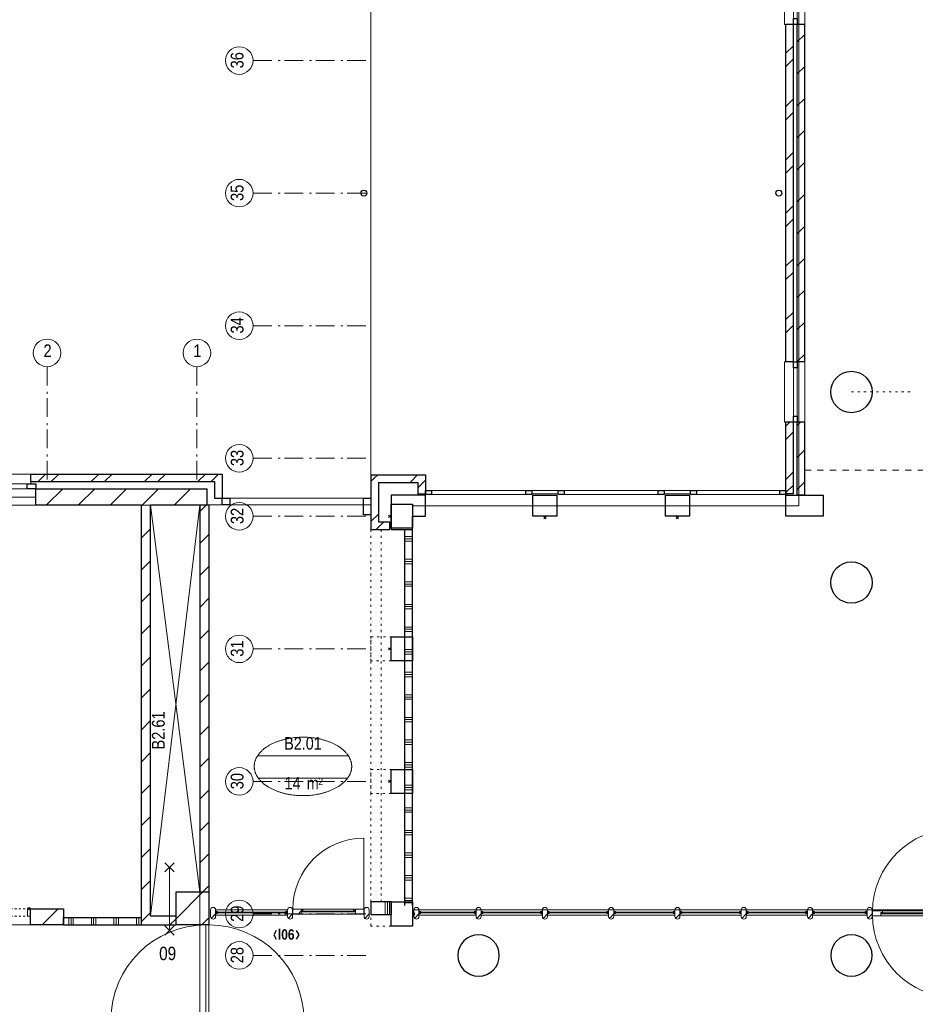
# Model space of a CAD drawing. Header units: millimetres. Extents: x 45699 to 251499, y 244 to 86446.
# Tile 118 of 240: x 167531 to 179422, y 45201 to 58272. Entities that reach past the tile are written whole.
import ezdxf
from ezdxf.enums import TextEntityAlignment as Align

# ---------------------------------------------------------------- set-up
doc = ezdxf.new("R2010")
doc.units = ezdxf.units.MM
doc.header["$LTSCALE"] = 400
doc.header["$PDMODE"] = 3
doc.header["$PDSIZE"] = 15
for name, pattern in [('STYLE_01', [0.416641, 0.208282, -0.208359]), ('STYLE_05', [0.208282, 0.069427, -0.138855]), ('STYLE_06', [1.041641, 0.625, -0.208282, 0.069427, -0.138931]), ('STYLE_21', [0.138889, 0.069444, -0.069444])]:
    doc.linetypes.add(name, pattern=pattern)
for name, color, linetype, lineweight in [('BA-Brandveiligheid', 7, 'Continuous', 15), ('Buitenkozijnen', 140, 'Continuous', 15), ('Interieur-scheidingswand-vertikaal', 5, 'Continuous', 25), ('Interieur-systeemwand glas', 140, 'STYLE_21', 15), ('Kozijnmerken', 43, 'Continuous', 9), ('Lijn-stramien', 5, 'STYLE_06', 9), ('mat-baksteen', 5, 'Continuous', 25), ('mat-beton (ihwg)', 5, 'Continuous', 25), ('mat-glas-hor', 140, 'Continuous', 15), ('mat-kalkzandsteen', 5, 'Continuous', 25), ('mat-naaldhout', 140, 'Continuous', 15), ('mat-scheidingswand-horizontaal', 5, 'Continuous', 25), ('None', 7, 'Continuous', 9), ('Ruimtenummers', 5, 'Continuous', 25), ('Tekst', 140, 'Continuous', 15)]:
    doc.layers.add(name, color=color, linetype=linetype, lineweight=lineweight)
doc.styles.add('Arial Narrow', font='ARIALN.TTF', dxfattribs={"height": 222.25})
doc.styles.add('Arial Narrow (bold)', font='ARIALNB.TTF', dxfattribs={"height": 172.861111})

# ---------------------------------------------------------------- blocks, each defined once
blk = doc.blocks.new('nok')
at = {"layer": 'None', "color": 43, "linetype": 'STYLE_05', "lineweight": 9}
blk.add_lwpolyline([(-135, 160), (135, 160), (135, -160), (-135, -160)], close=True, dxfattribs=at)
blk = doc.blocks.new('*U408')
at = {"layer": 'mat-glas-hor', "color": 140, "lineweight": 15}
blk.add_lwpolyline([(-8708, 2854), (-9908, 2854), (-9908, 2866), (-8708, 2866)], close=True, dxfattribs=at)
at = {"layer": 'mat-naaldhout', "color": 140, "linetype": 'Continuous', "lineweight": 15}
for points in [[(-9920, 2868), (-9895, 2868), (-9895, 2894), (-10029, 2894), (-10029, 2826), (-9920, 2826)], [(-8703, 2868), (-8728, 2868), (-8728, 2894), (-8594, 2894), (-8594, 2826), (-8703, 2826)]]:
    blk.add_lwpolyline(points, close=True, dxfattribs=at)
at = {"layer": 'None', "color": 43, "linetype": 'Continuous', "lineweight": 9}
for p, q in [((-8929, 3980), (-8929, 2880)), ((-8929, 1740), (-8929, 2840))]:
    blk.add_line(p, q, dxfattribs=at)
at = {"layer": 'None', "color": 8, "lineweight": 5}
blk.add_lwpolyline([(-10029, 2894), (-10029, 2826), (-8703, 2826), (-8703, 2894)], close=True, dxfattribs=at)
at = {"layer": 'None', "color": 43, "linetype": 'Continuous', "lineweight": 9}
for centre, radius, start, end in [((-8929, 2880), 1100, 90, 180), ((-8929, 2880), 335, 360, 90), ((-8929, 2840), 1100, 180, 270), ((-8929, 2840), 335, 270, 360)]:
    blk.add_arc(centre, radius, start, end, dxfattribs=at)
blk = doc.blocks.new('*X15')
at = {"layer": 'None', "lineweight": 5}
blk.add_line((-24, -24), (34, 34), dxfattribs=at)
blk = doc.blocks.new('houten stijl 67 x 114')
at = {"layer": 'mat-naaldhout', "color": 140, "linetype": 'Continuous', "lineweight": 15, "flags": 128}
blk.add_lwpolyline([(33.5, 0), (33.5, 0, -0.4142136), (0, -33.5), (0, -33.5, -0.4142136), (-33.5, 0), (-33.5, 88), (-33.5, 88, -0.4142136), (0, 121.5), (0, 121.5, -0.4142136), (33.5, 88)], format="xyb", close=True, dxfattribs=at)
at = {"layer": 'mat-naaldhout', "color": 140}
blk.add_blockref('*X15', (0, 0), dxfattribs=at)
blk = doc.blocks.new('binnenpui 880 h.o.h.')
at = {"layer": 'mat-glas-hor', "color": 8, "lineweight": 5}
blk.add_lwpolyline([(18, -34), (88, -34), (88, -846), (18, -846)], close=True, dxfattribs=at)
at = {"layer": 'mat-glas-hor', "color": 140, "lineweight": 15}
blk.add_lwpolyline([(48, -40), (58, -40), (58, -840), (48, -840)], close=True, dxfattribs=at)
at = {"layer": 'mat-naaldhout', "color": 140, "linetype": 'Continuous', "lineweight": 15, "flags": 128}
for points in [[(43, -34), (18, -34), (18, -34, 0.414214), (20, -36), (36, -36, -0.414214), (40, -40), (40, -56, 0.414214), (42, -58), (43, -58)], [(63, -34), (88, -34), (88, -34, -0.414214), (86, -36), (70, -36, 0.414214), (66, -40), (66, -56, -0.414214), (64, -58), (63, -58)], [(43, -846), (18, -846), (18, -846, -0.414214), (20, -844), (36, -844, 0.414214), (40, -840), (40, -824, -0.414214), (42, -822), (43, -822)], [(63, -846), (88, -846), (88, -846, 0.414214), (86, -844), (70, -844, -0.414214), (66, -840), (66, -824, 0.414214), (64, -822), (63, -822)]]:
    blk.add_lwpolyline(points, format="xyb", close=True, dxfattribs=at)
at = {"layer": 'None', "color": 7, "rotation": 270}
for p in [(0, 0), (0, -880)]:
    blk.add_blockref('houten stijl 67 x 114', p, dxfattribs=at)
blk = doc.blocks.new('*U409')
at = {"layer": 'mat-glas-hor', "color": 8, "lineweight": 5}
blk.add_lwpolyline([(-10825, 2834), (-10825, 2904), (-10101, 2904), (-10101, 2834)], close=True, dxfattribs=at)
at = {"layer": 'mat-glas-hor', "color": 140, "lineweight": 15}
blk.add_lwpolyline([(-10819, 2864), (-10819, 2874), (-10107, 2874), (-10107, 2864)], close=True, dxfattribs=at)
at = {"layer": 'mat-naaldhout', "color": 140, "linetype": 'Continuous', "lineweight": 15, "flags": 128}
for points in [[(-10825, 2879), (-10825, 2904), (-10824, 2904, -0.414214), (-10822, 2902), (-10822, 2886, 0.414214), (-10819, 2882), (-10802, 2882, -0.414214), (-10800, 2880), (-10800, 2879)], [(-10101, 2879), (-10101, 2904), (-10102, 2904, 0.414214), (-10104, 2902), (-10104, 2886, -0.414214), (-10107, 2882), (-10124, 2882, 0.414214), (-10126, 2880), (-10126, 2879)], [(-10825, 2859), (-10825, 2834), (-10824, 2834, 0.414214), (-10822, 2836), (-10822, 2852, -0.414214), (-10819, 2856), (-10802, 2856, 0.414214), (-10800, 2858), (-10800, 2859)], [(-10101, 2859), (-10101, 2834), (-10102, 2834, -0.414214), (-10104, 2836), (-10104, 2852, 0.414214), (-10107, 2856), (-10124, 2856, -0.414214), (-10126, 2858), (-10126, 2859)]]:
    blk.add_lwpolyline(points, format="xyb", close=True, dxfattribs=at)
at = {"layer": 'None', "color": 7}
for p in [(-10859, 2816), (-10067, 2816)]:
    blk.add_blockref('houten stijl 67 x 114', p, dxfattribs=at)
blk = doc.blocks.new('*U410')
at = {"layer": 'mat-glas-hor', "color": 8, "lineweight": 5}
blk.add_lwpolyline([(-16052, 2834), (-16052, 2904), (-15292, 2904), (-15292, 2834)], close=True, dxfattribs=at)
at = {"layer": 'mat-glas-hor', "color": 140, "lineweight": 15}
blk.add_lwpolyline([(-16045, 2864), (-16045, 2874), (-15299, 2874), (-15299, 2864)], close=True, dxfattribs=at)
at = {"layer": 'mat-naaldhout', "color": 140, "linetype": 'Continuous', "lineweight": 15, "flags": 128}
for points in [[(-16052, 2879), (-16052, 2904), (-16051, 2904, -0.414214), (-16049, 2902), (-16049, 2886, 0.414214), (-16045, 2882), (-16029, 2882, -0.414214), (-16027, 2880), (-16027, 2879)], [(-15292, 2879), (-15292, 2904), (-15293, 2904, 0.414214), (-15295, 2902), (-15295, 2886, -0.414214), (-15299, 2882), (-15315, 2882, 0.414214), (-15317, 2880), (-15317, 2879)], [(-16052, 2859), (-16052, 2834), (-16051, 2834, 0.414214), (-16049, 2836), (-16049, 2852, -0.414214), (-16045, 2856), (-16029, 2856, 0.414214), (-16027, 2858), (-16027, 2859)], [(-15292, 2859), (-15292, 2834), (-15293, 2834, -0.414214), (-15295, 2836), (-15295, 2852, 0.414214), (-15299, 2856), (-15315, 2856, -0.414214), (-15317, 2858), (-15317, 2859)]]:
    blk.add_lwpolyline(points, format="xyb", close=True, dxfattribs=at)
at = {"layer": 'None', "color": 7}
for p in [(-16085, 2816), (-15259, 2816)]:
    blk.add_blockref('houten stijl 67 x 114', p, dxfattribs=at)
blk = doc.blocks.new('*U411')
at = {"layer": 'mat-glas-hor', "color": 8, "lineweight": 5}
blk.add_lwpolyline([(-3356, 2834), (-3356, 2904), (-4115, 2904), (-4115, 2834)], close=True, dxfattribs=at)
at = {"layer": 'mat-glas-hor', "color": 140, "lineweight": 15}
blk.add_lwpolyline([(-3362, 2864), (-3362, 2874), (-4108, 2874), (-4108, 2864)], close=True, dxfattribs=at)
at = {"layer": 'mat-naaldhout', "color": 140, "linetype": 'Continuous', "lineweight": 15, "flags": 128}
for points in [[(-4115, 2879), (-4115, 2904), (-4114, 2904, -0.414214), (-4112, 2902), (-4112, 2886, 0.414214), (-4108, 2882), (-4092, 2882, -0.414214), (-4090, 2880), (-4090, 2879)], [(-3356, 2879), (-3356, 2904), (-3357, 2904, 0.414214), (-3359, 2902), (-3359, 2886, -0.414214), (-3362, 2882), (-3379, 2882, 0.414214), (-3381, 2880), (-3381, 2879)], [(-4115, 2859), (-4115, 2834), (-4114, 2834, 0.414214), (-4112, 2836), (-4112, 2852, -0.414214), (-4108, 2856), (-4092, 2856, 0.414214), (-4090, 2858), (-4090, 2859)], [(-3356, 2859), (-3356, 2834), (-3357, 2834, -0.414214), (-3359, 2836), (-3359, 2852, 0.414214), (-3362, 2856), (-3379, 2856, -0.414214), (-3381, 2858), (-3381, 2859)]]:
    blk.add_lwpolyline(points, format="xyb", close=True, dxfattribs=at)
at = {"layer": 'None', "color": 7, "xscale": -1}
for p in [(-4148, 2816), (-3322, 2816)]:
    blk.add_blockref('houten stijl 67 x 114', p, dxfattribs=at)
blk = doc.blocks.new('*U412')
at = {"layer": 'None', "color": 7}
for name in ['*U408', '*U410', '*U409', '*U411']:
    blk.add_blockref(name, (0, 0), dxfattribs=at)
at = {"layer": 'None', "color": 7, "rotation": 90}
for p in [(-15259, 2816), (-14379, 2816), (-13499, 2816), (-12619, 2816), (-11739, 2816)]:
    blk.add_blockref('binnenpui 880 h.o.h.', p, dxfattribs=at)
at = {"layer": 'None', "color": 7, "xscale": -1, "rotation": 270}
for p in [(-7670, 2816), (-6790, 2816), (-5910, 2816), (-5030, 2816), (-4150, 2816)]:
    blk.add_blockref('binnenpui 880 h.o.h.', p, dxfattribs=at)
blk = doc.blocks.new('*X923')
at = {"layer": 'None', "lineweight": 9}
for p, q in [((-16239, 7860), (-16139, 7860)), ((-16239, 7830), (-16139, 7830)), ((-16239, 7800), (-16139, 7800)), ((-16239, 7560), (-16139, 7560)), ((-16239, 7530), (-16139, 7530)), ((-16239, 7500), (-16139, 7500)), ((-16239, 7260), (-16139, 7260)), ((-16239, 7230), (-16139, 7230)), ((-16239, 7200), (-16139, 7200)), ((-16239, 6960), (-16139, 6960)), ((-16239, 6930), (-16139, 6930)), ((-16239, 6900), (-16139, 6900)), ((-16239, 6660), (-16139, 6660)), ((-16239, 6630), (-16139, 6630)), ((-16239, 6600), (-16139, 6600)), ((-16239, 6360), (-16139, 6360)), ((-16239, 6330), (-16139, 6330)), ((-16239, 6300), (-16139, 6300)), ((-16239, 6060), (-16139, 6060)), ((-16239, 6030), (-16139, 6030)), ((-16239, 6000), (-16139, 6000)), ((-16239, 5760), (-16139, 5760)), ((-16239, 5730), (-16139, 5730)), ((-16239, 5700), (-16139, 5700)), ((-16239, 5460), (-16139, 5460)), ((-16239, 5430), (-16139, 5430)), ((-16239, 5400), (-16139, 5400)), ((-16239, 5160), (-16139, 5160)), ((-16239, 5130), (-16139, 5130)), ((-16239, 5100), (-16139, 5100)), ((-16239, 4860), (-16139, 4860)), ((-16239, 4830), (-16139, 4830)), ((-16239, 4800), (-16139, 4800)), ((-16239, 4560), (-16139, 4560)), ((-16239, 4530), (-16139, 4530)), ((-16239, 4500), (-16139, 4500)), ((-16239, 4260), (-16139, 4260)), ((-16239, 4230), (-16139, 4230)), ((-16239, 4200), (-16139, 4200)), ((-16239, 3960), (-16139, 3960)), ((-16239, 3930), (-16139, 3930)), ((-16239, 3900), (-16139, 3900)), ((-16239, 3660), (-16139, 3660)), ((-16239, 3630), (-16139, 3630)), ((-16239, 3600), (-16139, 3600)), ((-16239, 3360), (-16139, 3360)), ((-16239, 3330), (-16139, 3330)), ((-16239, 3300), (-16139, 3300)), ((-16239, 3060), (-16139, 3060)), ((-16239, 3030), (-16139, 3030)), ((-16239, 3000), (-16139, 3000))]:
    blk.add_line(p, q, dxfattribs=at)
blk = doc.blocks.new('Kolom 280x320')
at = {"layer": 'mat-beton (ihwg)', "lineweight": 25}
blk.add_lwpolyline([(-300, 160), (-20, 160), (-20, -160), (-300, -160)], close=True, dxfattribs=at)
at = {"layer": 'None', "color": 92, "linetype": 'Continuous', "lineweight": 5}
blk.add_point((0, 0), dxfattribs=at)
blk = doc.blocks.new('*X1052')
at = {"layer": 'None', "lineweight": 9}
for p, q in [((-20994, 8280), (-20780, 8494)), ((-20570, 8280), (-20356, 8494)), ((-20146, 8280), (-19932, 8494)), ((-19721, 8280), (-19507, 8494)), ((-19297, 8280), (-19083, 8494)), ((-18873, 8280), (-18864, 8289))]:
    blk.add_line(p, q, dxfattribs=at)
blk = doc.blocks.new('*X1053')
at = {"layer": 'None', "lineweight": 9}
for p, q in [((-21108, 8590), (-21008, 8690)), ((-20932, 8590), (-20832, 8690)), ((-20401, 8590), (-20301, 8690)), ((-20225, 8590), (-20125, 8690)), ((-19694, 8590), (-19594, 8690)), ((-19518, 8590), (-19418, 8690)), ((-18987, 8590), (-18887, 8690)), ((-18811, 8590), (-18711, 8690))]:
    blk.add_line(p, q, dxfattribs=at)
blk = doc.blocks.new('*X1059')
at = {"layer": 'None', "lineweight": 9}
blk.add_line((-21054, 2705), (-20840, 2919), dxfattribs=at)
blk = doc.blocks.new('*X1060')
at = {"layer": 'None', "lineweight": 9}
for p, q in [((-19276, 2786), (-18920, 3142)), ((-18932, 2705), (-18839, 2799))]:
    blk.add_line(p, q, dxfattribs=at)
blk = doc.blocks.new('Kolom O 550')
at = {"layer": 'mat-beton (ihwg)', "lineweight": 25}
blk.add_circle((0, 0), 275, dxfattribs=at)
blk = doc.blocks.new('Gevelpui best-uitbr 1330 (2D)')
at = {"layer": 'Buitenkozijnen', "lineweight": 15}
for p, q in [((-731.5, 71), (731.5, 71)), ((-731.5, 4), (-731.5, 71)), ((-731.5, 4), (731.5, 4)), ((731.5, 4), (731.5, 71))]:
    blk.add_line(p, q, dxfattribs=at)
at = {"layer": 'Buitenkozijnen', "color": 92, "lineweight": 25}
for points in [[(-731.5, 71), (-617.5, 71), (-617.5, 4), (-731.5, 4)], [(617.5, 71), (731.5, 71), (731.5, 4), (617.5, 4)]]:
    blk.add_lwpolyline(points, close=True, dxfattribs=at)
at = {"layer": 'None', "color": 43, "linetype": 'Continuous', "lineweight": 9}
blk.add_line((-731.5, -107), (731.5, -107), dxfattribs=at)
at = {"layer": 'None', "color": 43, "linetype": 'Continuous', "lineweight": 9, "flags": 128}
blk.add_lwpolyline([(-665, 71), (-665, 200), (665, 200), (665, 71)], dxfattribs=at)
blk = doc.blocks.new('Gevelpui best 800')
at = {"layer": 'Buitenkozijnen', "color": 43, "linetype": 'Continuous', "lineweight": 9}
blk.add_lwpolyline([(-400, 270), (400, 270), (400, 0), (-400, 0)], close=True, dxfattribs=at)
at = {"layer": 'Buitenkozijnen', "color": 140, "linetype": 'Continuous', "lineweight": 15}
blk.add_lwpolyline([(-400, 150), (400, 150), (400, 100), (-400, 100)], close=True, dxfattribs=at)
at = {"layer": 'Buitenkozijnen', "color": 92, "linetype": 'Continuous', "lineweight": 25}
for points in [[(-400, 150), (-320, 150), (-320, 100), (-400, 100)], [(320, 150), (400, 150), (400, 100), (320, 100)]]:
    blk.add_lwpolyline(points, close=True, dxfattribs=at)
blk = doc.blocks.new('*X1128')
at = {"layer": 'None', "lineweight": 9}
for p, q in [((-11029, 14427), (-10929, 14527)), ((-11029, 14003), (-10929, 14103)), ((-11029, 13578), (-10929, 13678)), ((-11029, 13154), (-10929, 13254)), ((-11029, 12730), (-10929, 12830)), ((-11029, 12306), (-10929, 12406)), ((-11029, 11881), (-10929, 11981)), ((-11029, 11457), (-10929, 11557)), ((-11029, 11033), (-10929, 11133)), ((-11029, 10609), (-10929, 10709)), ((-11029, 10184), (-10929, 10284))]:
    blk.add_line(p, q, dxfattribs=at)
blk = doc.blocks.new('*X1129')
at = {"layer": 'None', "lineweight": 9}
for p, q in [((-11179, 14277), (-11079, 14377)), ((-11179, 14101), (-11079, 14201)), ((-11179, 13570), (-11079, 13670)), ((-11179, 13393), (-11079, 13493)), ((-11179, 12863), (-11079, 12963)), ((-11179, 12686), (-11079, 12786)), ((-11179, 12156), (-11079, 12256)), ((-11179, 11979), (-11079, 12079)), ((-11179, 11449), (-11079, 11549)), ((-11179, 11272), (-11079, 11372)), ((-11179, 10741), (-11079, 10841)), ((-11179, 10565), (-11079, 10665))]:
    blk.add_line(p, q, dxfattribs=at)
blk = doc.blocks.new('Kolom hoek 330x330')
at = {"layer": 'mat-beton (ihwg)', "lineweight": 25, "flags": 128}
blk.add_lwpolyline([(-175, 0), (0, 0), (0, -175), (280, -175), (280, 280), (-175, 280)], close=True, dxfattribs=at)
blk = doc.blocks.new('Gevelpui best 1410 (2D)')
at = {"layer": 'Buitenkozijnen', "lineweight": 15}
for p, q in [((-260, 0), (-260, -1410)), ((-260, 0), (-210, 0)), ((-210, 0), (-210, -1410)), ((-260, -1410), (-210, -1410))]:
    blk.add_line(p, q, dxfattribs=at)
at = {"layer": 'Buitenkozijnen', "color": 92, "lineweight": 25}
for points in [[(-260, 0), (-210, 0), (-210, -80), (-260, -80)], [(-260, -1330), (-210, -1330), (-210, -1410), (-260, -1410)]]:
    blk.add_lwpolyline(points, close=True, dxfattribs=at)
at = {"layer": 'None', "color": 43, "linetype": 'Continuous', "lineweight": 9}
blk.add_line((-410, 15), (-410, -1425), dxfattribs=at)
blk = doc.blocks.new('*U1130')
at = {"layer": 'Buitenkozijnen', "lineweight": 15}
for p, q in [((-12444, 8470), (-11179, 8470)), ((-12444, 8420), (-12444, 8470)), ((-12444, 8420), (-11179, 8420)), ((-11179, 8420), (-11179, 8470))]:
    blk.add_line(p, q, dxfattribs=at)
blk = doc.blocks.new('*X1131')
at = {"layer": 'None', "lineweight": 9}
for p, q in [((-11029, 9336), (-10985, 9380)), ((-11029, 8912), (-10929, 9012)), ((-11029, 8487), (-10929, 8587))]:
    blk.add_line(p, q, dxfattribs=at)
blk = doc.blocks.new('*X1132')
at = {"layer": 'None', "lineweight": 9}
for p, q in [((-11179, 9327), (-11126, 9380)), ((-11179, 9151), (-11079, 9251)), ((-11179, 8620), (-11079, 8720)), ((-11179, 8444), (-11079, 8544))]:
    blk.add_line(p, q, dxfattribs=at)
blk = doc.blocks.new('*X1133')
at = {"layer": 'None', "lineweight": 9}
for p, q in [((-16644, 8635), (-16599, 8680)), ((-16169, 8580), (-16069, 8680))]:
    blk.add_line(p, q, dxfattribs=at)
blk = doc.blocks.new('*X1134')
at = {"layer": 'None', "lineweight": 9}
blk.add_line((-16064, 8508), (-15964, 8608), dxfattribs=at)
blk = doc.blocks.new('HWA')
at = {"layer": 'None', "color": 92, "linetype": 'Continuous', "lineweight": 25}
blk.add_circle((0, -74), 40, dxfattribs=at)
blk = doc.blocks.new('*X1158')
at = {"layer": 'None', "lineweight": 9}
for p, q in [((-16689, 8591), (-16644, 8635)), ((-16689, 8060), (-16589, 8160))]:
    blk.add_line(p, q, dxfattribs=at)
blk = doc.blocks.new('*X1159')
at = {"layer": 'None', "lineweight": 9}
blk.add_line((-16617, 7955), (-16517, 8055), dxfattribs=at)
blk = doc.blocks.new('*X1197')
at = {"layer": 'None', "lineweight": 9}
for p, q in [((-20700, 2705), (-20700, 2805)), ((-20670, 2705), (-20670, 2805)), ((-20640, 2705), (-20640, 2805)), ((-20400, 2705), (-20400, 2805)), ((-20370, 2705), (-20370, 2805)), ((-20340, 2705), (-20340, 2805)), ((-20100, 2705), (-20100, 2805)), ((-20070, 2705), (-20070, 2805)), ((-20040, 2705), (-20040, 2805)), ((-19800, 2705), (-19800, 2805)), ((-19770, 2705), (-19770, 2805)), ((-19740, 2705), (-19740, 2805))]:
    blk.add_line(p, q, dxfattribs=at)
blk = doc.blocks.new('systeemwandstijl 880 hoh')
at = {"layer": 'Interieur-systeemwand glas', "color": 43, "linetype": 'Continuous', "lineweight": 9}
blk.add_lwpolyline([(0, 20), (100, 20), (100, -20), (0, -20)], close=True, dxfattribs=at)
at = {"layer": 'Interieur-systeemwand glas', "color": 43, "linetype": 'Continuous', "lineweight": 15}
blk.add_point((0, 0), dxfattribs=at)
blk = doc.blocks.new('Systeemwand B (2D)')
at = {"layer": 'Interieur-systeemwand glas', "lineweight": 15}
for p, q in [((0, 50), (1323, 50)), ((0, -50), (1323, -50))]:
    blk.add_line(p, q, dxfattribs=at)
at = {"layer": 'None', "color": 7, "rotation": 270}
blk.add_blockref('systeemwandstijl 880 hoh', (20, 50), dxfattribs=at)
at = {"layer": 'None', "color": 7, "xscale": -1, "rotation": 90}
blk.add_blockref('systeemwandstijl 880 hoh', (1303, 50), dxfattribs=at)
blk = doc.blocks.new('Ruimtenummer UV 50')
at = {"layer": 'Ruimtenummers', "color": 8, "lineweight": 5}
for p, q in [((602, 157), (-602, 157)), ((595, -137), (-595, -137))]:
    blk.add_line(p, q, dxfattribs=at)
blk.add_open_spline([(-323, 354), (-173, 406), (173, 406), (323, 354), (473, 302), (560, 212), (647, 122), (647, 18), (647, -86), (560, -176), (473, -266), (323, -318), (173, -370), (-173, -370), (-323, -318), (-474, -266), (-560, -176), (-647, -86), (-647, 18), (-647, 122), (-560, 212), (-474, 302), (-323, 354)], degree=2, knots=[0, 0, 0, 0.09962, 0.19924, 0.19924, 0.283607, 0.283607, 0.349619, 0.349619, 0.415638, 0.415638, 0.5, 0.5, 0.59962, 0.69924, 0.69924, 0.783607, 0.783607, 0.849619, 0.849619, 0.915638, 0.915638, 1, 1, 1], dxfattribs=at)
at = {"layer": 'Ruimtenummers', "attachment_point": 2, "style": 'Arial Narrow'}
for s, insert, char_height in [(' m', (104, -122), 165.9), (' 2', (220, -133), 96.8)]:
    blk.add_mtext(s, dxfattribs=dict(at, insert=insert, char_height=char_height))
at = {"layer": 'Ruimtenummers', "style": 'Arial Narrow'}
for tag, p in [('Nummer', (0, 407)), ('Naam', (0, 132)), ('Oppervlak', (-138, -122))]:
    blk.add_attdef(tag, text='', height=166, dxfattribs=at).set_placement(p, align=Align.TOP_CENTER)
blk = doc.blocks.new('Kozijnmerk 50')
at = {"layer": 'Kozijnmerken', "color": 92, "linetype": 'Continuous', "lineweight": 25}
for points in [[(-132, 51), (-165, -6), (-132, -62)], [(132, 51), (165, -6), (132, -62)]]:
    blk.add_lwpolyline(points, dxfattribs=at)
at = {"layer": 'None', "color": 43, "style": 'Arial Narrow (bold)'}
blk.add_attdef('merk', text='', height=138, dxfattribs=at).set_placement((0, 0), align=Align.MIDDLE_CENTER)
blk = doc.blocks.new('*X1250')
at = {"layer": 'None', "lineweight": 9}
for p, q in [((-18959, 8194), (-18873, 8280)), ((-18959, 7770), (-18839, 7890)), ((-18959, 7345), (-18839, 7465)), ((-18959, 6921), (-18839, 7041)), ((-18959, 6497), (-18839, 6617)), ((-18959, 6073), (-18839, 6193)), ((-18959, 5648), (-18839, 5768)), ((-18959, 5224), (-18839, 5344)), ((-18959, 4800), (-18839, 4920)), ((-18959, 4376), (-18839, 4496)), ((-18959, 3951), (-18839, 4071)), ((-18959, 3527), (-18839, 3647)), ((-18920, 3142), (-18839, 3223))]:
    blk.add_line(p, q, dxfattribs=at)
blk = doc.blocks.new('*X1251')
at = {"layer": 'None', "lineweight": 9}
blk.add_line((-19357, 2705), (-19276, 2786), dxfattribs=at)
blk = doc.blocks.new('*X1252')
at = {"layer": 'None', "lineweight": 9}
for p, q in [((-19735, 8266), (-19721, 8280)), ((-19735, 7842), (-19615, 7962)), ((-19735, 7418), (-19615, 7538)), ((-19735, 6994), (-19615, 7114)), ((-19735, 6569), (-19615, 6689)), ((-19735, 6145), (-19615, 6265)), ((-19735, 5721), (-19615, 5841)), ((-19735, 5297), (-19615, 5417)), ((-19735, 4872), (-19615, 4992)), ((-19735, 4448), (-19615, 4568)), ((-19735, 4024), (-19615, 4144)), ((-19735, 3600), (-19615, 3720)), ((-19735, 3175), (-19615, 3295)), ((-19735, 2751), (-19615, 2871))]:
    blk.add_line(p, q, dxfattribs=at)
blk = doc.blocks.new('060min Y')
at = {"layer": 'BA-Brandveiligheid', "color": 7, "linetype": 'Continuous', "lineweight": 15}
for p, q in [((-62, 480), (62, 357)), ((62, 480), (-62, 357)), ((0, -418), (0, 418)), ((-62, -480), (62, -357)), ((62, -480), (-62, -357))]:
    blk.add_line(p, q, dxfattribs=at)
at = {"layer": 'BA-Brandveiligheid', "color": 43, "insert": (-90, 813), "char_height": 177.8, "attachment_point": 1, "style": 'Arial Narrow'}
blk.add_mtext('60', dxfattribs=at)
blk = doc.blocks.new('*U1312')
at = {"layer": 'None', "color": 43, "linetype": 'Continuous', "lineweight": 9}
for p, q in [((-20139, 1444), (-18879, 1444)), ((-17579, 1444), (-18839, 1444))]:
    blk.add_line(p, q, dxfattribs=at)
at = {"layer": 'None', "color": 140, "linetype": 'Continuous', "lineweight": 15}
blk.add_lwpolyline([(-18879, 2704), (-18879, 744), (-18839, 744), (-18839, 2704)], close=True, dxfattribs=at)
at = {"layer": 'None', "color": 92, "linetype": 'Continuous', "lineweight": 25}
blk.add_circle((-18859, 1444), 20, dxfattribs=at)
at = {"layer": 'None', "color": 43, "linetype": 'Continuous', "lineweight": 9}
for centre, radius, start, end in [((-18879, 1444), 1260, 90, 180), ((-18839, 1444), 1260, 0, 90), ((-18879, 1444), 700, 180, 270), ((-18839, 1444), 700, 270, 0)]:
    blk.add_arc(centre, radius, start, end, dxfattribs=at)
blk = doc.blocks.new('*U1345')
at = {"layer": 'None', "color": 43, "linetype": 'Continuous', "lineweight": 9}
for p, q in [((-19615, 8276), (-18959, 3142)), ((-18959, 8276), (-19615, 2825))]:
    blk.add_line(p, q, dxfattribs=at)
blk = doc.blocks.new('*X1390')
at = {"layer": 'None', "lineweight": 5}
blk.add_line((-16908, 2891), (-16883, 2916), dxfattribs=at)
blk = doc.blocks.new('*X1391')
at = {"layer": 'None', "lineweight": 5}
for p, q in [((-17657, 2849), (-17616, 2890)), ((-17615, 2891), (-17591, 2915))]:
    blk.add_line(p, q, dxfattribs=at)
blk = doc.blocks.new('*U1392')
at = {"layer": 'mat-glas-hor', "color": 140, "lineweight": 15}
blk.add_lwpolyline([(-16899, 2877), (-17605, 2877), (-17605, 2889), (-16899, 2889)], close=True, dxfattribs=at)
at = {"layer": 'mat-naaldhout', "color": 140, "linetype": 'Continuous', "lineweight": 15}
for points in [[(-17616, 2891), (-17591, 2891), (-17591, 2916), (-17725, 2916), (-17725, 2849), (-17616, 2849)], [(-16894, 2891), (-16919, 2891), (-16919, 2916), (-16785, 2916), (-16785, 2849), (-16894, 2849)]]:
    blk.add_lwpolyline(points, close=True, dxfattribs=at)
at = {"layer": 'None', "color": 43, "linetype": 'Continuous', "lineweight": 9}
blk.add_line((-16785, 3856), (-16785, 2916), dxfattribs=at)
at = {"layer": 'None', "color": 8, "lineweight": 5}
blk.add_lwpolyline([(-17725, 2916), (-17725, 2849), (-16894, 2849), (-16894, 2916)], close=True, dxfattribs=at)
at = {"layer": 'None', "color": 43, "linetype": 'Continuous', "lineweight": 9}
blk.add_arc((-16785, 2916), 940, 90, 180, dxfattribs=at)
at = {"layer": 'mat-naaldhout', "color": 140}
for name in ['*X1391', '*X1390']:
    blk.add_blockref(name, (0, 0), dxfattribs=at)
blk = doc.blocks.new('*U1393')
at = {"layer": 'mat-glas-hor', "color": 8, "lineweight": 5}
blk.add_lwpolyline([(-18752, 2834), (-18752, 2904), (-17797, 2904), (-17797, 2834)], close=True, dxfattribs=at)
at = {"layer": 'mat-glas-hor', "color": 140, "lineweight": 15}
blk.add_lwpolyline([(-18745, 2864), (-18745, 2874), (-17805, 2874), (-17805, 2864)], close=True, dxfattribs=at)
at = {"layer": 'mat-naaldhout', "color": 140, "linetype": 'Continuous', "lineweight": 15, "flags": 128}
for points in [[(-18752, 2879), (-18752, 2904), (-18751, 2904, -0.414214), (-18749, 2902), (-18749, 2886, 0.414214), (-18745, 2882), (-18729, 2882, -0.414214), (-18727, 2880), (-18727, 2879)], [(-17797, 2879), (-17797, 2904), (-17798, 2904, 0.414214), (-17800, 2902), (-17800, 2886, -0.414214), (-17803, 2882), (-17820, 2882, 0.414214), (-17822, 2880), (-17822, 2879)], [(-18752, 2859), (-18752, 2834), (-18751, 2834, 0.414214), (-18749, 2836), (-18749, 2852, -0.414214), (-18745, 2856), (-18729, 2856, 0.414214), (-18727, 2858), (-18727, 2859)], [(-17797, 2859), (-17797, 2834), (-17798, 2834, -0.414214), (-17800, 2836), (-17800, 2852, 0.414214), (-17803, 2856), (-17820, 2856, -0.414214), (-17822, 2858), (-17822, 2859)]]:
    blk.add_lwpolyline(points, format="xyb", close=True, dxfattribs=at)
at = {"layer": 'None', "color": 7}
for name, p in [('*U1392', (0, 0)), ('houten stijl 67 x 114', (-18785, 2816)), ('houten stijl 67 x 114', (-17763, 2816)), ('houten stijl 67 x 114', (-16746, 2816)), ('houten stijl 67 x 114', (-16746, 2816))]:
    blk.add_blockref(name, p, dxfattribs=at)
blk = doc.blocks.new('*X1394')
at = {"layer": 'None', "lineweight": 9}
for p, q in [((-16500, 2837.5), (-16500, 3010)), ((-16470, 2837.5), (-16470, 3010)), ((-16440, 2837.5), (-16440, 3010))]:
    blk.add_line(p, q, dxfattribs=at)
blk = doc.blocks.new('*U1463')
at = {"layer": 'None', "color": 7, "linetype": 'STYLE_06', "lineweight": 9}
for p, q in [((-20989, 10116), (-20989, 8616)), ((-18999, 10116), (-18999, 8616))]:
    blk.add_line(p, q, dxfattribs=at)
at = {"layer": 'None', "color": 43, "linetype": 'Continuous', "lineweight": 9}
for centre in [(-20989, 10299), (-18999, 10299)]:
    blk.add_circle(centre, 183, dxfattribs=at)
at = {"layer": 'None', "color": 8, "char_height": 169, "attachment_point": 1, "style": 'Arial Narrow'}
for s, insert in [('2', (-21036, 10412)), ('1', (-19046, 10412))]:
    blk.add_mtext(s, dxfattribs=dict(at, insert=insert))

msp = doc.modelspace()

# ---------------------------------------------------------------- linework, layer by layer
at = {"linetype": 'Continuous', "lineweight": 0, "flags": 128}
for points in [[(185614, 78475), (177874, 78475), (177874, 51820), (172744, 51820), (172744, 46454), (185614, 46454), (185614, 78475)], [(169924, 46255), (169924, 44255), (167676, 44255), (167676, 38577), (133409, 38577), (133409, 44041), (136514, 44041), (136514, 42055), (138974, 42055), (138974, 46469), (133409, 46469), (133409, 51830), (155524, 51830), (155524, 46255), (169924, 46255)]]:
    msp.add_lwpolyline(points, dxfattribs=at)
at = {"linetype": 'Continuous', "lineweight": 0}
msp.add_lwpolyline([(155356, 46255), (169924, 46255), (169924, 51826), (155356, 51826)], close=True, dxfattribs=at)
at = {"layer": 'Buitenkozijnen', "lineweight": 15}
for p, q in [((170219, 51920), (172194, 51920)), ((170019, 51830), (172194, 51830))]:
    msp.add_line(p, q, dxfattribs=at)
at = {"layer": 'Buitenkozijnen', "color": 92, "lineweight": 25}
for points in [[(170219, 51920), (170319, 51920), (170319, 51830), (170219, 51830)], [(172094, 51920), (172194, 51920), (172194, 51700), (172094, 51700)], [(174679, 51970), (174679, 52020), (174759, 52020), (174759, 51970)], [(176439, 51970), (176439, 52020), (176519, 52020), (176519, 51970)], [(177624, 51970), (177624, 52020), (177704, 52020), (177704, 51970)]]:
    msp.add_lwpolyline(points, close=True, dxfattribs=at)
at = {"layer": 'Buitenkozijnen', "lineweight": 15}
for points in [[(174329, 51980), (174329, 52020), (174679, 52020), (174679, 51980)], [(176089, 51980), (176089, 52020), (176439, 52020), (176439, 51980)]]:
    msp.add_lwpolyline(points, close=True, dxfattribs=at)
at = {"layer": 'Interieur-scheidingswand-vertikaal', "color": 92, "lineweight": 25}
for p, q in [((172644, 46514), (172644, 51505)), ((172744, 46514), (172744, 51505))]:
    msp.add_line(p, q, dxfattribs=at)
at = {"layer": 'Lijn-stramien', "color": 8, "linetype": 'STYLE_05', "lineweight": 5}
msp.add_line((178574, 53330), (179375, 53330), dxfattribs=at)
at = {"layer": 'mat-baksteen', "lineweight": 25}
for p, q in [((177804, 58210), (177704, 58210)), ((177704, 53730), (177704, 58210)), ((177804, 53730), (177804, 58210)), ((177804, 53730), (177704, 53730)), ((177804, 52930), (177704, 52930)), ((177704, 51980), (177704, 52930)), ((177804, 51980), (177804, 52930)), ((167679, 52240), (170219, 52240)), ((167679, 52140), (167679, 52240)), ((170219, 52240), (170219, 51920)), ((172194, 52230), (172919, 52230)), ((172194, 52230), (172194, 51505)), ((172919, 52230), (172919, 51980)), ((167679, 52140), (170119, 52140)), ((170119, 52140), (170119, 51920)), ((172294, 52130), (172819, 52130)), ((172294, 52130), (172294, 51605)), ((172819, 52130), (172819, 51980)), ((170119, 51920), (170219, 51920)), ((172819, 51980), (172919, 51980)), ((177804, 51980), (177704, 51980)), ((172194, 51505), (172444, 51505)), ((172294, 51605), (172444, 51605)), ((172444, 51505), (172444, 51605))]:
    msp.add_line(p, q, dxfattribs=at)
at = {"layer": 'mat-beton (ihwg)', "lineweight": 25}
msp.add_lwpolyline([(178199, 51960), (178199, 51680), (177704, 51680), (177704, 51960)], close=True, dxfattribs=at)
at = {"layer": 'mat-kalkzandsteen', "lineweight": 25}
for p, q in [((177954, 58210), (177854, 58210)), ((177854, 53730), (177854, 58210)), ((177954, 53730), (177954, 58210)), ((177954, 53730), (177854, 53730)), ((177954, 52930), (177854, 52930)), ((177854, 51960), (177854, 52930)), ((177954, 51960), (177954, 52930)), ((167746, 52044), (170019, 52044)), ((167746, 51830), (167746, 52044)), ((170019, 51830), (170019, 52044)), ((177954, 51960), (177854, 51960)), ((167746, 51830), (169148, 51830)), ((169268, 51830), (170019, 51830)), ((169268, 46375), (169607, 46375)), ((169607, 46255), (169607, 46375)), ((169148, 46255), (169607, 46255))]:
    msp.add_line(p, q, dxfattribs=at)
at = {"layer": 'mat-kalkzandsteen', "color": 92, "lineweight": 25}
for p, q in [((169148, 46255), (169148, 51830)), ((169268, 46375), (169268, 51830)), ((169924, 51830), (169924, 46692)), ((170044, 51830), (170044, 46692))]:
    msp.add_line(p, q, dxfattribs=at)
at = {"layer": 'mat-kalkzandsteen', "lineweight": 25}
for points in [[(169607, 46692), (170044, 46692), (170044, 46255), (169607, 46255)], [(167676, 46469), (168113, 46469), (168113, 46255), (167676, 46255)]]:
    msp.add_lwpolyline(points, close=True, dxfattribs=at)
at = {"layer": 'mat-scheidingswand-horizontaal', "lineweight": 25}
for p, q in [((172194, 46560), (172194, 46387)), ((172464, 46560), (172194, 46560)), ((172464, 46560), (172464, 46387)), ((168113, 46355), (169148, 46355)), ((168113, 46255), (168113, 46355)), ((169148, 46255), (169148, 46355)), ((172464, 46387), (172194, 46387)), ((168113, 46255), (169148, 46255))]:
    msp.add_line(p, q, dxfattribs=at)
at = {"layer": 'None', "color": 43, "linetype": 'Continuous', "lineweight": 9}
for p, q in [((172194, 76420), (172194, 52230)), ((176424, 51820), (177704, 51820))]:
    msp.add_line(p, q, dxfattribs=at)
at = {"layer": 'None', "color": 7, "linetype": 'STYLE_06', "lineweight": 9}
for p, q in [((170628, 57730), (172128, 57730)), ((170628, 55970), (172128, 55970)), ((170628, 54210), (172128, 54210)), ((170628, 52450), (172128, 52450)), ((170628, 51680), (172128, 51680)), ((170628, 49920), (172128, 49920)), ((170628, 48160), (172128, 48160)), ((170628, 46400), (172128, 46400)), ((170628, 45850), (172128, 45850))]:
    msp.add_line(p, q, dxfattribs=at)
at = {"layer": 'None', "color": 8, "linetype": 'STYLE_01', "lineweight": 5}
msp.add_line((177954, 52290), (185614, 52290), dxfattribs=at)
at = {"layer": 'None', "color": 92, "linetype": 'Continuous', "lineweight": 25}
msp.add_line((170019, 51830), (170044, 51826), dxfattribs=at)
at = {"layer": 'None', "color": 43, "linetype": 'STYLE_05', "lineweight": 9}
for p, q in [((172194, 46560), (172194, 51680)), ((172329, 46560), (172329, 51505))]:
    msp.add_line(p, q, dxfattribs=at)
at = {"layer": 'None', "color": 43, "linetype": 'Continuous', "lineweight": 9}
for centre in [(170446, 57730), (170446, 55970), (170446, 54210), (170446, 52450), (170446, 51680), (170446, 49920), (170446, 48160), (170446, 46400), (170446, 45850)]:
    msp.add_circle(centre, 183, dxfattribs=at)

# ---------------------------------------------------------------- block references
at = {"layer": 'Buitenkozijnen', "color": 7, "rotation": 90}
for name, p in [('Gevelpui best 800', (177954, 58610)), ('Gevelpui best 800', (177954, 53330)), ('Gevelpui best 1410 (2D)', (172919, 52230)), ('Gevelpui best 1410 (2D)', (174679, 52230))]:
    msp.add_blockref(name, p, dxfattribs=at)
at = {"layer": 'Buitenkozijnen'}
msp.add_blockref('*U1130', (188883, 43550), dxfattribs=at)
at = {"layer": 'Interieur-scheidingswand-vertikaal', "color": 92}
msp.add_blockref('*X923', (188883, 43550), dxfattribs=at)
at = {"layer": 'Interieur-systeemwand glas', "color": 7}
msp.add_blockref('Systeemwand B (2D)', (166353, 46419), dxfattribs=at)
at = {"layer": 'Kozijnmerken', "color": 7}
msp.add_blockref('Kozijnmerk 50', (171070, 46128), dxfattribs=at).add_auto_attribs({'merk': 'l06'})
at = {"layer": 'mat-baksteen'}
for name in ['*X1129', '*X1132', '*X1053', '*X1158', '*X1133', '*X1134', '*X1159']:
    msp.add_blockref(name, (188883, 43550), dxfattribs=at)
at = {"layer": 'mat-beton (ihwg)', "color": 7}
for p in [(178574, 53330), (178574, 50800)]:
    msp.add_blockref('Kolom O 550', p, dxfattribs=at)
at = {"layer": 'mat-beton (ihwg)', "color": 7, "rotation": 180}
for p in [(172444, 51680), (172444, 49920), (172444, 48160)]:
    msp.add_blockref('Kolom 280x320', p, dxfattribs=at)
at = {"layer": 'mat-beton (ihwg)', "color": 7, "xscale": -1, "rotation": 270}
for p in [(173624, 45850), (178574, 45850)]:
    msp.add_blockref('Kolom O 550', p, dxfattribs=at)
at = {"layer": 'mat-kalkzandsteen'}
for name in ['*X1128', '*X1131', '*X1052', '*X1060', '*X1059', '*X1251']:
    msp.add_blockref(name, (188883, 43550), dxfattribs=at)
at = {"layer": 'mat-kalkzandsteen', "color": 92}
for name in ['*X1252', '*X1250']:
    msp.add_blockref(name, (188883, 43550), dxfattribs=at)
at = {"layer": 'mat-scheidingswand-horizontaal', "color": 7}
for p in [(172329, 49920), (172329, 48160), (172329, 46400)]:
    msp.add_blockref('nok', p, dxfattribs=at)
at = {"layer": 'mat-scheidingswand-horizontaal'}
for name in ['*X1394', '*X1197']:
    msp.add_blockref(name, (188883, 43550), dxfattribs=at)
at = {"layer": 'None', "color": 7}
for name, p, rotation in [('HWA', (172174, 55970), 270), ('HWA', (177684, 55970), 270), ('Kolom hoek 330x330', (172744, 51680), 90), ('Kolom 280x320', (174504, 51660), 270), ('Kolom 280x320', (176264, 51660), 270)]:
    msp.add_blockref(name, p, dxfattribs=dict(at, rotation=rotation))
for name, p in [('*U1463', (188883, 43550)), ('Gevelpui best-uitbr 1330 (2D)', (167014, 52040)), ('*U1345', (188883, 43550)), ('*U412', (188883, 43550)), ('*U1393', (188883, 43550)), ('Kolom 280x320', (172764, 46400)), ('*U1312', (188883, 43550))]:
    msp.add_blockref(name, p, dxfattribs=at)
at = {"layer": 'Ruimtenummers'}
ref = msp.add_blockref('Ruimtenummer UV 50', (171292, 48341), dxfattribs=at)
ref.add_attrib('Nummer', 'B2.01', dxfattribs={"height": 165.9, "style": 'Arial Narrow'}).set_placement((171292, 48748), align=Align.TOP_CENTER)
ref.add_attrib('Oppervlak', '14', dxfattribs={"height": 165.9, "style": 'Arial Narrow'}).set_placement((171154, 48219), align=Align.TOP_CENTER)
at = {"layer": 'Tekst', "color": 7, "rotation": 180}
msp.add_blockref('060min Y', (169519, 46601), dxfattribs=at)

# ---------------------------------------------------------------- texts
at = {"layer": 'None', "color": 8, "char_height": 169.3, "attachment_point": 1, "rotation": 90, "style": 'Arial Narrow'}
for s, insert in [('36', (170333, 57626)), ('35', (170333, 55866)), ('34', (170333, 54106)), ('33', (170333, 52346)), ('32', (170333, 51576)), ('31', (170333, 49816)), ('30', (170333, 48056)), ('29', (170333, 46296)), ('28', (170333, 45746))]:
    msp.add_mtext(s, dxfattribs=dict(at, insert=insert))
at = {"layer": 'Ruimtenummers', "insert": (169287, 48583), "char_height": 169.3, "attachment_point": 1, "rotation": 90, "style": 'Arial Narrow'}
msp.add_mtext('B2.61', dxfattribs=at)

doc.saveas('drawing.dxf')
